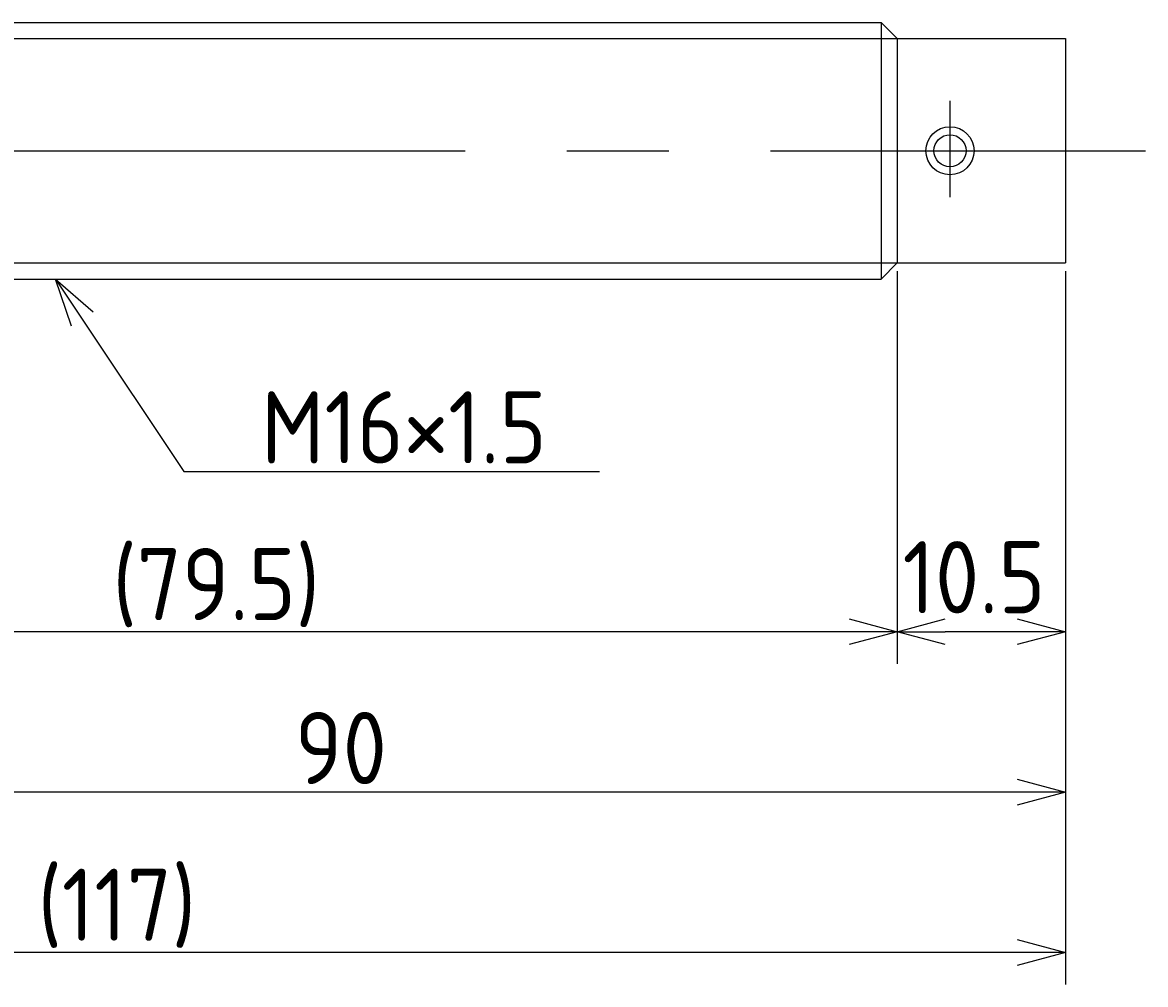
# Model space of a CAD drawing. Extents: x 93 to 340, y 133 to 211.
# Tile 5 of 5: x 270 to 340, y 133 to 193. Entities that reach past the tile are written whole.
import ezdxf

# ---------------------------------------------------------------- set-up
doc = ezdxf.new("R2010")
doc.units = 0
doc.linetypes.add('CENTER', pattern=[50.8, 31.75, -6.35, 6.35, -6.35])
doc.layers.get('0').update_dxf_attribs({"linetype": 'CONTINUOUS'})
doc.layers.get('DEFPOINTS').update_dxf_attribs({"linetype": 'CONTINUOUS'})
doc.layers.add('図形', color=7, linetype='CONTINUOUS')
doc.layers.add('寸法_文字', color=3, linetype='CONTINUOUS')
doc.styles.add('DIMENSION', font='isocp.shx', dxfattribs={"bigfont": 'bigfont.shx'})
doc.dimstyles.get("Standard").update_dxf_attribs({"dimtxt": 0.18, "dimasz": 0.18, "dimexe": 0.18, "dimexo": 0.0625, "dimgap": 0.09, "dimtad": 0, "dimtih": 1, "dimtoh": 1, "dimzin": 0, "dimcen": 0.09, "dimazin": 3, "dimtfac": 1, "dimtofl": 0, "dimtmove": 0, "dimatfit": 3})

# ---------------------------------------------------------------- blocks, each defined once
blk = doc.blocks.new('_OPEN30')
at = {"color": 0, "linetype": 'BYBLOCK'}
for p, q in [((-1, 0.268), (0, 0)), ((0, 0), (-1, -0.268)), ((0, 0), (-1, 0))]:
    blk.add_line(p, q, dxfattribs=at)
blk = doc.blocks.new('*U13')
at = {"layer": '寸法_文字', "color": 3, "style": 'DIMENSION'}
blk.add_text('(79.5)', height=4.5, dxfattribs=at).set_placement((275.542, 155.725))
blk = doc.blocks.new('*D12')
at = {"layer": 'DEFPOINTS', "color": 0}
for p in [(245, 178), (324.5, 178), (245, 155)]:
    blk.add_point(p, dxfattribs=at)
at = {"layer": '寸法_文字', "color": 3}
for p, q in [((245, 177.5), (245, 153)), ((324.5, 177.5), (324.5, 153)), ((321.5, 155), (248, 155))]:
    blk.add_line(p, q, dxfattribs=at)
at = {"layer": '寸法_文字'}
blk.add_blockref('*U13', (0, 0), dxfattribs=at)
at = {"layer": '寸法_文字', "color": 3, "xscale": 3, "yscale": 3, "zscale": 3, "rotation": 180}
blk.add_blockref('_OPEN30', (245, 155), dxfattribs=at)
at = {"layer": '寸法_文字', "color": 3, "xscale": 3, "yscale": 3, "zscale": 3}
blk.add_blockref('_OPEN30', (324.5, 155), dxfattribs=at)
blk = doc.blocks.new('*U15')
at = {"layer": '寸法_文字', "color": 3, "style": 'DIMENSION'}
blk.add_text('90', height=4.5, dxfattribs=at).set_placement((286.926, 145.5))
blk = doc.blocks.new('*D14')
at = {"layer": 'DEFPOINTS', "color": 0}
for p in [(245, 178), (335, 178), (245, 145)]:
    blk.add_point(p, dxfattribs=at)
at = {"layer": '寸法_文字', "color": 3}
for p, q in [((245, 177.5), (245, 143)), ((335, 177.5), (335, 143)), ((332, 145), (248, 145))]:
    blk.add_line(p, q, dxfattribs=at)
at = {"layer": '寸法_文字'}
blk.add_blockref('*U15', (0, 0), dxfattribs=at)
at = {"layer": '寸法_文字', "color": 3, "xscale": 3, "yscale": 3, "zscale": 3, "rotation": 180}
blk.add_blockref('_OPEN30', (245, 145), dxfattribs=at)
at = {"layer": '寸法_文字', "color": 3, "xscale": 3, "yscale": 3, "zscale": 3}
blk.add_blockref('_OPEN30', (335, 145), dxfattribs=at)
blk = doc.blocks.new('*U21')
at = {"layer": '寸法_文字', "color": 3, "style": 'DIMENSION'}
blk.add_text('(117)', height=4.5, dxfattribs=at).set_placement((270.875, 135.725))
blk = doc.blocks.new('*D20')
at = {"layer": 'DEFPOINTS', "color": 0}
for p in [(218, 185), (335, 178), (218, 135)]:
    blk.add_point(p, dxfattribs=at)
at = {"layer": '寸法_文字', "color": 3}
for p, q in [((218, 184.5), (218, 133)), ((335, 177.5), (335, 133)), ((332, 135), (221, 135))]:
    blk.add_line(p, q, dxfattribs=at)
at = {"layer": '寸法_文字'}
blk.add_blockref('*U21', (0, 0), dxfattribs=at)
at = {"layer": '寸法_文字', "color": 3, "xscale": 3, "yscale": 3, "zscale": 3, "rotation": 180}
blk.add_blockref('_OPEN30', (218, 135), dxfattribs=at)
at = {"layer": '寸法_文字', "color": 3, "xscale": 3, "yscale": 3, "zscale": 3}
blk.add_blockref('_OPEN30', (335, 135), dxfattribs=at)
blk = doc.blocks.new('*U28')
at = {"layer": '寸法_文字'}
blk.add_lwpolyline([(273.664, 174.504), (280, 165), (285, 165), (305.936, 165)], dxfattribs=at)
at = {"layer": '寸法_文字', "xscale": 3, "yscale": 3, "zscale": 3, "rotation": 123.6900675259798}
blk.add_blockref('_OPEN30', (272, 177), dxfattribs=at)
blk = doc.blocks.new('*U29')
at = {"layer": '寸法_文字', "style": 'DIMENSION'}
blk.add_text('M16×1.5', height=4.5, dxfattribs=at).set_placement((284.825, 165.5))

msp = doc.modelspace()

# ---------------------------------------------------------------- linework, layer by layer
at = {"layer": '図形'}
for p, q in [((246, 193), (323.5, 193)), ((323.5, 193), (323.5, 177)), ((324.5, 192), (323.5, 193)), ((324.5, 192), (335, 192)), ((324.5, 192), (324.5, 178)), ((324.5, 192), (324.5, 178)), ((335, 192), (335, 178)), ((324.5, 178), (323.5, 177)), ((324.5, 178), (335, 178)), ((246.004, 177), (323.5, 177))]:
    msp.add_line(p, q, dxfattribs=at)
at = {"layer": '図形', "color": 3}
for p, q in [((245, 192), (324.5, 192)), ((245, 178), (324.5, 178))]:
    msp.add_line(p, q, dxfattribs=at)
at = {"layer": '図形', "color": 3, "linetype": 'CENTER'}
for p, q in [((327.8, 188.122), (327.8, 182.107)), ((215, 185), (340, 185))]:
    msp.add_line(p, q, dxfattribs=at)
at = {"layer": '図形'}
msp.add_circle((327.8, 185), 1.5, dxfattribs=at)
at = {"layer": '図形', "color": 3}
msp.add_circle((327.8, 185), 1, dxfattribs=at)
at = {"layer": '寸法_文字', "color": 3}
for p, q in [((324.5, 177.5), (324.5, 153)), ((335, 177.5), (335, 153)), ((332, 155), (327.5, 155))]:
    msp.add_line(p, q, dxfattribs=at)

# ---------------------------------------------------------------- block references
at = {"layer": '寸法_文字'}
for name in ['*U28', '*U29']:
    msp.add_blockref(name, (0, 0), dxfattribs=at)
at = {"layer": '寸法_文字', "color": 3, "xscale": 3, "yscale": 3, "zscale": 3, "rotation": 180}
msp.add_blockref('_OPEN30', (324.5, 155), dxfattribs=at)
at = {"layer": '寸法_文字', "color": 3, "xscale": 3, "yscale": 3, "zscale": 3}
msp.add_blockref('_OPEN30', (335, 155), dxfattribs=at)

# ---------------------------------------------------------------- texts
at = {"layer": '寸法_文字', "color": 3, "style": 'DIMENSION'}
msp.add_text('10.5', height=4.5, dxfattribs=at).set_placement((324.835, 156.153))

# ---------------------------------------------------------------- dimensions: what is measured, and where the dimension line sits
at = {"layer": '寸法_文字'}
for base, p1, p2, picture, middle in [((218, 135), (335, 178), (218, 185), '*D20', (276.5, 135)), ((245, 155), (324.5, 178), (245, 178), '*D12', (282.75, 155))]:
    dim = msp.add_linear_dim(base=base, p1=p1, p2=p2, text='(<>)', dimstyle='Standard', dxfattribs=at)
    dim.commit()
    dim.dimension.update_dxf_attribs({"geometry": picture, "text_midpoint": middle, "dimtype": 128})
dim = msp.add_linear_dim(base=(245, 145), p1=(335, 178), p2=(245, 178), dimstyle='Standard', dxfattribs=at)
dim.commit()
dim.dimension.update_dxf_attribs({"geometry": '*D14', "text_midpoint": (290, 145), "dimtype": 128})

doc.saveas('drawing.dxf')
